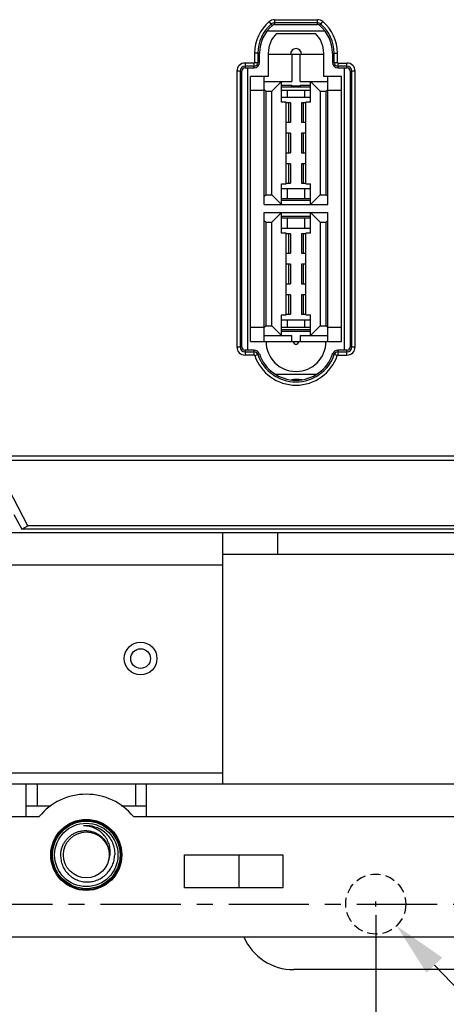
# Model space of a CAD drawing. Header units: millimetres. Extents: x 5740 to 7888, y -1457 to 417.
# Tile 77 of 120: x 7446 to 7485, y -1317 to -1227. Entities that reach past the tile are written whole.
import ezdxf

# ---------------------------------------------------------------- set-up
doc = ezdxf.new("R2010")
doc.units = ezdxf.units.MM
doc.header["$LTSCALE"] = 23.1
doc.header["$PDMODE"] = 3
doc.header["$PDSIZE"] = 0.31
doc.linetypes.add('ACISOWELD', pattern=[3, 2, -1])
doc.linetypes.add('CENTER', pattern=[50.8, 31.75, -6.35, 6.35, -6.35])
doc.layers.get('0').update_dxf_attribs({"linetype": 'CONTINUOUS'})
doc.layers.get('Defpoints').update_dxf_attribs({"linetype": 'CONTINUOUS'})
doc.layers.add('TEXT', color=7, linetype='CONTINUOUS')
doc.styles.get("Standard").update_dxf_attribs({"font": 'arial.ttf'})
doc.dimstyles.new('DIMSTYLE_2$0', dxfattribs={"dimtxt": 2.5, "dimasz": 3, "dimexe": 0.18, "dimexo": 0.0625, "dimgap": 0.09, "dimtad": 1, "dimdec": 0, "dimdsep": 46, "dimtxsty": 'Standard', "dimblk": '_FILLED', "dimcen": 0.09, "dimadec": 0, "dimazin": 0, "dimtp": 0.01, "dimtm": 0.01, "dimtfac": 1, "dimtdec": 0, "dimtofl": 0, "dimtmove": 0, "dimatfit": 3, "dimldrblk": '_FILLED', "dimfxl": 0, "dimtolj": 1, "dimarcsym": 0})
doc.dimstyles.new('DIMSTYLE_2$3', dxfattribs={"dimtxt": 2.5, "dimasz": 3, "dimexe": 0.18, "dimexo": 0.0625, "dimgap": 0.09, "dimtad": 1, "dimdec": 0, "dimdsep": 46, "dimtxsty": 'Standard', "dimblk": '_FILLED', "dimcen": 0.09, "dimadec": 0, "dimazin": 0, "dimtp": 0.01, "dimtm": 0.01, "dimtfac": 1, "dimtdec": 0, "dimtofl": 0, "dimtmove": 0, "dimatfit": 3, "dimldrblk": '_FILLED', "dimfxl": 0, "dimtolj": 1, "dimarcsym": 0})

# ---------------------------------------------------------------- blocks, each defined once
blk = doc.blocks.new('_FILLED')
at = {"color": 0, "linetype": 'ByBlock'}
blk.add_solid([(0, 0), (-1, 0.2), (-1, -0.2)], dxfattribs=at)
blk = doc.blocks.new('*D594')
at = {"color": 0, "linetype": 'Continuous', "lineweight": -2}
for p, q in [((7533.751, -1263.094), (7533.751, -1394.011)), ((7478.751, -1309.094), (7478.751, -1394.011)), ((7483.751, -1391.511), (7528.751, -1391.511))]:
    blk.add_line(p, q, dxfattribs=at)
at = {"layer": 'Defpoints', "color": 0, "linetype": 'Continuous'}
for p in [(7533.751, -1262.094), (7478.751, -1308.094), (7533.751, -1391.511)]:
    blk.add_point(p, dxfattribs=at)
at = {"color": 0, "linetype": 'Continuous', "lineweight": -2, "xscale": 5, "yscale": 5, "zscale": 5, "rotation": 180}
blk.add_blockref('_FILLED', (7478.751, -1391.511), dxfattribs=at)
at = {"color": 0, "linetype": 'Continuous', "lineweight": -2, "xscale": 5, "yscale": 5, "zscale": 5}
blk.add_blockref('_FILLED', (7533.751, -1391.511), dxfattribs=at)
at = {"color": 0, "linetype": 'Continuous', "insert": (7506.251, -1385.344), "char_height": 7.5, "attachment_point": 5}
blk.add_mtext('\\A1;55(2.17)', dxfattribs=at)
blk = doc.blocks.new('*D600')
at = {"color": 0, "linetype": 'Continuous', "lineweight": -2}
for p, q in [((7048.751, -1309.094), (7048.751, -1394.011)), ((7478.751, -1309.094), (7478.751, -1394.011)), ((7053.751, -1391.511), (7473.751, -1391.511))]:
    blk.add_line(p, q, dxfattribs=at)
at = {"layer": 'Defpoints', "color": 0, "linetype": 'Continuous'}
for p in [(7048.751, -1308.094), (7478.751, -1308.094), (7478.751, -1391.511)]:
    blk.add_point(p, dxfattribs=at)
at = {"color": 0, "linetype": 'Continuous', "lineweight": -2, "xscale": 5, "yscale": 5, "zscale": 5, "rotation": 180}
blk.add_blockref('_FILLED', (7048.751, -1391.511), dxfattribs=at)
at = {"color": 0, "linetype": 'Continuous', "lineweight": -2, "xscale": 5, "yscale": 5, "zscale": 5}
blk.add_blockref('_FILLED', (7478.751, -1391.511), dxfattribs=at)
at = {"color": 0, "linetype": 'Continuous', "insert": (7266.656, -1385.344), "char_height": 7.5, "attachment_point": 5}
blk.add_mtext('\\A1;5xP86=430(16.93)', dxfattribs=at)
blk = doc.blocks.new('*D605')
at = {"color": 0, "linetype": 'Continuous', "lineweight": -2}
for p, q in [((7478.751, -1308.319), (7478.751, -1307.869)), ((7478.526, -1308.094), (7478.976, -1308.094)), ((7526.242, -1357.569), (7484.117, -1313.685))]:
    blk.add_line(p, q, dxfattribs=at)
at = {"layer": 'Defpoints', "color": 0, "linetype": 'Continuous'}
for p in [(7476.846, -1306.11), (7480.655, -1310.078)]:
    blk.add_point(p, dxfattribs=at)
at = {"color": 0, "linetype": 'Continuous', "lineweight": -2, "xscale": 5, "yscale": 5, "zscale": 5, "rotation": 133.8276140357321}
blk.add_blockref('_FILLED', (7480.655, -1310.078), dxfattribs=at)
at = {"color": 0, "linetype": 'Continuous', "insert": (7513.359, -1335.243), "char_height": 7.5, "attachment_point": 5, "rotation": 313.82761}
blk.add_mtext('\\A1;{\\fISOCPEUR|b0|i0|c0|p34;%%C}5.5(0.22)', dxfattribs=at)

msp = doc.modelspace()

# ---------------------------------------------------------------- linework, layer by layer
at = {"color": 0}
for p, q in [((7469.284, -1227.698), (7468.993, -1227.356)), ((7469.479, -1227.176), (7473.422, -1227.176)), ((7469.479, -1227.176), (7469.479, -1227.626)), ((7473.422, -1227.475), (7469.479, -1227.475)), ((7469.479, -1227.626), (7473.422, -1227.626)), ((7473.422, -1227.626), (7473.422, -1227.176)), ((7473.617, -1227.698), (7473.909, -1227.356)), ((7468.811, -1228.198), (7474.091, -1228.198)), ((7469.673, -1228.426), (7473.229, -1228.426)), ((7468.111, -1230.24), (7467.661, -1230.24)), ((7467.661, -1230.24), (7467.661, -1231.059)), ((7467.96, -1230.24), (7467.96, -1231.089)), ((7468.111, -1231.089), (7468.111, -1230.24)), ((7468.911, -1230.24), (7468.911, -1232.389)), ((7468.911, -1230.331), (7473.991, -1230.331)), ((7471.057, -1230.331), (7471.057, -1232.833)), ((7471.844, -1232.833), (7471.844, -1230.331)), ((7473.991, -1232.389), (7473.991, -1230.24)), ((7474.791, -1230.24), (7475.24, -1230.24)), ((7474.791, -1230.24), (7474.791, -1231.089)), ((7474.942, -1231.089), (7474.942, -1230.24)), ((7475.24, -1231.089), (7475.24, -1230.24)), ((7467.611, -1231.139), (7466.785, -1231.139)), ((7466.785, -1231.139), (7466.785, -1231.589)), ((7467.611, -1231.438), (7466.785, -1231.438)), ((7467.611, -1231.589), (7467.611, -1231.139)), ((7467.661, -1231.089), (7468.111, -1231.089)), ((7474.791, -1231.089), (7475.24, -1231.089)), ((7475.291, -1231.139), (7475.291, -1231.589)), ((7476.116, -1231.438), (7475.291, -1231.438)), ((7475.318, -1231.139), (7476.116, -1231.139)), ((7476.116, -1231.589), (7476.116, -1231.139)), ((7466.485, -1231.889), (7466.035, -1231.889)), ((7466.035, -1231.889), (7466.035, -1257.12)), ((7466.334, -1231.889), (7466.334, -1257.12)), ((7466.485, -1257.12), (7466.485, -1231.889)), ((7466.785, -1231.589), (7467.611, -1231.589)), ((7467.031, -1257.42), (7467.031, -1231.589)), ((7468.911, -1232.389), (7467.285, -1232.389)), ((7467.285, -1256.62), (7467.285, -1232.389)), ((7468.542, -1244.085), (7468.542, -1232.389)), ((7475.616, -1232.389), (7473.991, -1232.389)), ((7474.359, -1244.085), (7474.359, -1232.389)), ((7475.291, -1231.589), (7476.116, -1231.589)), ((7475.616, -1256.62), (7475.616, -1232.389)), ((7475.87, -1231.589), (7475.87, -1257.42)), ((7476.866, -1231.889), (7476.416, -1231.889)), ((7476.416, -1231.889), (7476.416, -1257.12)), ((7476.567, -1257.12), (7476.567, -1231.889)), ((7476.866, -1257.12), (7476.866, -1231.889)), ((7468.542, -1232.833), (7471.057, -1232.833)), ((7470.13, -1232.833), (7469.241, -1233.722)), ((7470.13, -1234.713), (7470.13, -1232.833)), ((7470.13, -1233.179), (7471.057, -1233.179)), ((7471.057, -1233.252), (7471.057, -1233.179)), ((7471.844, -1233.252), (7471.057, -1233.252)), ((7471.844, -1232.833), (7474.359, -1232.833)), ((7471.844, -1233.179), (7472.771, -1233.179)), ((7471.844, -1233.179), (7471.844, -1233.252)), ((7473.66, -1233.722), (7472.771, -1232.833)), ((7472.771, -1234.713), (7472.771, -1232.833)), ((7468.542, -1233.659), (7467.285, -1233.659)), ((7468.692, -1233.722), (7468.542, -1233.572)), ((7468.692, -1233.722), (7469.241, -1233.722)), ((7468.692, -1233.722), (7468.692, -1243.196)), ((7469.241, -1243.196), (7469.241, -1233.722)), ((7470.13, -1233.328), (7472.771, -1233.328)), ((7472.771, -1233.659), (7470.13, -1233.659)), ((7470.648, -1233.659), (7470.648, -1234.258)), ((7472.253, -1234.258), (7472.253, -1233.659)), ((7473.66, -1233.722), (7474.209, -1233.722)), ((7473.66, -1233.722), (7473.66, -1243.196)), ((7474.209, -1233.722), (7474.359, -1233.572)), ((7474.209, -1243.196), (7474.209, -1233.722)), ((7475.616, -1233.659), (7474.359, -1233.659)), ((7470.13, -1234.258), (7472.771, -1234.258)), ((7470.536, -1234.713), (7470.13, -1234.713)), ((7470.536, -1242.206), (7470.536, -1234.713)), ((7470.955, -1234.776), (7470.536, -1234.776)), ((7470.8, -1236.554), (7470.8, -1234.776)), ((7470.955, -1234.776), (7470.955, -1236.554)), ((7472.365, -1234.776), (7471.946, -1234.776)), ((7471.946, -1234.776), (7471.946, -1236.554)), ((7472.101, -1234.776), (7472.101, -1236.554)), ((7472.771, -1234.713), (7472.365, -1234.713)), ((7472.365, -1242.206), (7472.365, -1234.713)), ((7470.536, -1236.554), (7470.955, -1236.554)), ((7471.946, -1236.554), (7472.365, -1236.554)), ((7470.955, -1237.57), (7470.536, -1237.57)), ((7470.8, -1239.348), (7470.8, -1237.57)), ((7470.955, -1237.57), (7470.955, -1239.348)), ((7472.365, -1237.57), (7471.946, -1237.57)), ((7471.946, -1237.57), (7471.946, -1239.348)), ((7472.101, -1237.57), (7472.101, -1239.348)), ((7470.536, -1239.348), (7470.955, -1239.348)), ((7471.946, -1239.348), (7472.365, -1239.348)), ((7470.955, -1240.364), (7470.536, -1240.364)), ((7470.8, -1242.142), (7470.8, -1240.364)), ((7470.955, -1240.364), (7470.955, -1242.142)), ((7472.365, -1240.364), (7471.946, -1240.364)), ((7471.946, -1240.364), (7471.946, -1242.142)), ((7472.101, -1240.364), (7472.101, -1242.142)), ((7470.13, -1242.206), (7470.536, -1242.206)), ((7470.13, -1244.085), (7470.13, -1242.206)), ((7470.536, -1242.142), (7470.955, -1242.142)), ((7471.946, -1242.142), (7472.365, -1242.142)), ((7472.365, -1242.206), (7472.771, -1242.206)), ((7472.771, -1244.085), (7472.771, -1242.206)), ((7468.692, -1243.196), (7468.542, -1243.346)), ((7468.692, -1243.196), (7469.241, -1243.196)), ((7469.241, -1243.196), (7470.13, -1244.085)), ((7470.13, -1242.635), (7472.771, -1242.635)), ((7470.648, -1242.635), (7470.648, -1243.565)), ((7472.253, -1243.565), (7472.253, -1242.635)), ((7472.771, -1244.085), (7473.66, -1243.196)), ((7473.66, -1243.196), (7474.209, -1243.196)), ((7474.209, -1243.196), (7474.359, -1243.346)), ((7468.542, -1244.085), (7474.359, -1244.085)), ((7472.771, -1243.565), (7470.13, -1243.565)), ((7472.771, -1243.715), (7470.13, -1243.715)), ((7468.542, -1244.822), (7474.359, -1244.822)), ((7468.542, -1256.62), (7468.542, -1244.822)), ((7470.13, -1244.822), (7469.241, -1245.711)), ((7470.13, -1246.702), (7470.13, -1244.822)), ((7473.66, -1245.711), (7472.771, -1244.822)), ((7472.771, -1246.702), (7472.771, -1244.822)), ((7474.359, -1256.62), (7474.359, -1244.822)), ((7468.692, -1245.711), (7468.542, -1245.561)), ((7468.692, -1245.711), (7469.241, -1245.711)), ((7468.692, -1245.711), (7468.692, -1255.185)), ((7469.241, -1255.185), (7469.241, -1245.711)), ((7470.13, -1245.167), (7472.771, -1245.167)), ((7470.13, -1245.317), (7472.771, -1245.317)), ((7470.648, -1245.317), (7470.648, -1246.247)), ((7472.253, -1246.247), (7472.253, -1245.317)), ((7473.66, -1245.711), (7474.209, -1245.711)), ((7473.66, -1245.711), (7473.66, -1255.185)), ((7474.209, -1245.711), (7474.359, -1245.561)), ((7474.209, -1255.185), (7474.209, -1245.711)), ((7470.13, -1246.247), (7472.771, -1246.247)), ((7470.536, -1246.702), (7470.13, -1246.702)), ((7470.536, -1254.195), (7470.536, -1246.702)), ((7470.955, -1246.765), (7470.536, -1246.765)), ((7470.8, -1248.543), (7470.8, -1246.765)), ((7470.955, -1246.765), (7470.955, -1248.543)), ((7472.365, -1246.765), (7471.946, -1246.765)), ((7471.946, -1246.765), (7471.946, -1248.543)), ((7472.101, -1246.765), (7472.101, -1248.543)), ((7472.771, -1246.702), (7472.365, -1246.702)), ((7472.365, -1254.195), (7472.365, -1246.702)), ((7470.536, -1248.543), (7470.955, -1248.543)), ((7471.946, -1248.543), (7472.365, -1248.543)), ((7470.955, -1249.559), (7470.536, -1249.559)), ((7470.8, -1251.337), (7470.8, -1249.559)), ((7470.955, -1249.559), (7470.955, -1251.337)), ((7472.365, -1249.559), (7471.946, -1249.559)), ((7471.946, -1249.559), (7471.946, -1251.337)), ((7472.101, -1249.559), (7472.101, -1251.337)), ((7470.536, -1251.337), (7470.955, -1251.337)), ((7471.946, -1251.337), (7472.365, -1251.337)), ((7470.955, -1252.353), (7470.536, -1252.353)), ((7470.8, -1254.131), (7470.8, -1252.353)), ((7470.955, -1252.353), (7470.955, -1254.131)), ((7472.365, -1252.353), (7471.946, -1252.353)), ((7471.946, -1252.353), (7471.946, -1254.131)), ((7472.101, -1252.353), (7472.101, -1254.131)), ((7470.13, -1254.195), (7470.536, -1254.195)), ((7470.13, -1256.074), (7470.13, -1254.195)), ((7470.13, -1254.624), (7472.771, -1254.624)), ((7470.536, -1254.131), (7470.955, -1254.131)), ((7470.648, -1254.624), (7470.648, -1255.35)), ((7471.946, -1254.131), (7472.365, -1254.131)), ((7472.253, -1255.35), (7472.253, -1254.624)), ((7472.365, -1254.195), (7472.771, -1254.195)), ((7472.771, -1256.074), (7472.771, -1254.195)), ((7468.542, -1255.35), (7467.285, -1255.35)), ((7468.692, -1255.185), (7468.542, -1255.335)), ((7468.692, -1255.185), (7469.241, -1255.185)), ((7469.241, -1255.185), (7470.13, -1256.074)), ((7472.771, -1255.35), (7470.13, -1255.35)), ((7472.771, -1255.553), (7470.13, -1255.553)), ((7472.771, -1255.703), (7470.13, -1255.703)), ((7472.771, -1256.074), (7473.66, -1255.185)), ((7473.66, -1255.185), (7474.209, -1255.185)), ((7474.209, -1255.185), (7474.359, -1255.335)), ((7475.616, -1255.35), (7474.359, -1255.35)), ((7467.285, -1256.62), (7475.616, -1256.62)), ((7468.542, -1256.074), (7471.057, -1256.074)), ((7471.057, -1256.62), (7471.057, -1256.074)), ((7471.844, -1256.074), (7474.359, -1256.074)), ((7471.844, -1256.074), (7471.844, -1256.62)), ((7466.035, -1257.12), (7466.485, -1257.12)), ((7467.622, -1257.42), (7466.785, -1257.42)), ((7466.785, -1257.42), (7466.785, -1257.87)), ((7466.785, -1257.571), (7467.622, -1257.571)), ((7467.622, -1257.87), (7467.622, -1257.42)), ((7476.116, -1257.42), (7475.279, -1257.42)), ((7475.279, -1257.42), (7475.279, -1257.87)), ((7475.279, -1257.571), (7476.116, -1257.571)), ((7476.116, -1257.87), (7476.116, -1257.42)), ((7476.416, -1257.12), (7476.866, -1257.12)), ((7467.622, -1257.87), (7466.785, -1257.87)), ((7467.67, -1257.904), (7468.096, -1257.76)), ((7475.232, -1257.904), (7474.806, -1257.76)), ((7475.279, -1257.87), (7476.116, -1257.87)), ((7473.291, -1259.643), (7469.61, -1259.643)), ((7523.364, -1267.509), (7279.897, -1267.509)), ((7280.251, -1267.068), (7523.364, -1267.068)), ((7446.885, -1273.48), (7444.248, -1268.431)), ((7445.606, -1272.437), (7446.34, -1273.794)), ((7446.34, -1273.794), (7446.885, -1273.48)), ((7520.434, -1273.794), (7446.34, -1273.794)), ((7523.364, -1273.48), (7446.885, -1273.48)), ((7263.751, -1274.094), (7523.364, -1274.094)), ((7464.751, -1297.094), (7464.751, -1274.094)), ((7469.751, -1274.094), (7469.751, -1276.094)), ((7492.751, -1276.094), (7464.751, -1276.094)), ((7464.751, -1277.094), (7406.751, -1277.094)), ((7406.751, -1296.094), (7464.751, -1296.094)), ((7263.751, -1297.094), (7521.751, -1297.094)), ((7446.751, -1300.094), (7446.751, -1297.094)), ((7447.751, -1297.094), (7447.751, -1299.094)), ((7456.751, -1297.094), (7456.751, -1299.094)), ((7457.751, -1300.094), (7457.751, -1297.094)), ((7446.751, -1299.094), (7449.015, -1299.094)), ((7455.487, -1299.094), (7457.751, -1299.094)), ((7413.558, -1300.094), (7447.943, -1300.094)), ((7456.558, -1300.094), (7490.943, -1300.094)), ((7452.013, -1300.933), (7452.008, -1300.933)), ((7452.013, -1300.933), (7452.008, -1300.933)), ((7452.051, -1300.93), (7452.04, -1300.931)), ((7452.051, -1300.931), (7452.04, -1300.931)), ((7453.967, -1301.547), (7453.971, -1301.55)), ((7453.967, -1301.547), (7453.97, -1301.55)), ((7461.251, -1303.594), (7470.251, -1303.594)), ((7461.251, -1306.594), (7461.251, -1303.594)), ((7466.251, -1306.594), (7466.251, -1303.594)), ((7470.251, -1303.594), (7470.251, -1306.594)), ((7470.251, -1306.594), (7461.251, -1306.594)), ((7267.751, -1311.094), (7529.051, -1311.094)), ((7486.251, -1314.094), (7471.251, -1314.094))]:
    msp.add_line(p, q, dxfattribs=at)
for centre, radius in [((7457.223, -1285.626), 1.5), ((7457.223, -1285.626), 0.9), ((7452.251, -1303.594), 3.25), ((7452.251, -1303.594), 3.19), ((7452.251, -1303.594), 3.09), ((7452.251, -1303.594), 2.9), ((7452.251, -1303.594), 2.1)]:
    msp.add_circle(centre, radius, dxfattribs=at)
at = {"color": 0, "linetype": 'ACISOWELD', "ltscale": 0.02}
msp.add_circle((7478.751, -1308.094), 2.75, dxfattribs=at)
at = {"color": 0}
for centre, radius, start, end in [((7471.451, -1230.24), 3.79, 130.43354, 180), ((7471.451, -1230.24), 3.491, 130.43354, 180), ((7471.451, -1230.24), 3.34, 130.43354, 180), ((7469.479, -1227.926), 0.75, 90, 130.43354), ((7469.479, -1227.926), 0.451, 90, 130.43354), ((7469.479, -1227.926), 0.3, 90, 130.43354), ((7473.422, -1227.926), 0.75, 49.56646, 90), ((7473.422, -1227.926), 0.451, 49.56646, 90), ((7473.422, -1227.926), 0.3, 49.56646, 90), ((7471.451, -1230.24), 3.34, 0, 49.56646), ((7471.451, -1230.24), 3.491, 0, 49.56646), ((7471.451, -1230.24), 3.79, 0, 49.56646), ((7471.451, -1230.24), 2.54, 134.427, 180), ((7471.451, -1230.24), 2.54, 0, 45.573), ((7471.451, -1230.331), 0.508, 0, 180), ((7466.785, -1231.889), 0.75, 90, 180), ((7466.785, -1231.889), 0.451, 90, 180), ((7467.611, -1231.089), 0.5, 270, 0), ((7467.611, -1231.089), 0.349, 270, 0), ((7475.291, -1231.089), 0.5, 180, 270), ((7475.291, -1231.089), 0.349, 180, 270), ((7476.116, -1231.889), 0.75, 0, 90), ((7476.116, -1231.889), 0.451, 360, 90), ((7466.785, -1231.889), 0.3, 90, 180), ((7476.116, -1231.889), 0.3, 0, 90), ((7471.451, -1256.62), 2.743, 180, 0), ((7471.451, -1256.62), 0.254, 180, 0), ((7466.785, -1257.12), 0.75, 180, 270), ((7466.785, -1257.12), 0.451, 180, 270), ((7466.785, -1257.12), 0.3, 180, 270), ((7467.622, -1257.92), 0.5, 18.75533, 90), ((7467.622, -1257.92), 0.349, 18.75533, 90), ((7475.279, -1257.92), 0.5, 90, 161.24467), ((7475.279, -1257.92), 0.349, 90, 161.24467), ((7476.116, -1257.12), 0.75, 270, 360), ((7476.116, -1257.12), 0.451, 270, 0), ((7476.116, -1257.12), 0.3, 270, 0), ((7471.451, -1256.62), 3.993, 198.75533, 341.24467), ((7471.451, -1256.62), 3.694, 198.75533, 341.24467), ((7471.451, -1256.62), 3.543, 198.75533, 341.24467), ((7471.551, -1263.594), 3.5, 83.10257, 98.68116), ((7452.251, -1303.594), 5.55, 39.09666, 140.90334), ((7452.251, -1303.594), 2.672, 50.20954, 95.20954), ((7452.253, -1303.608), 2.686, 94.5475, 95.23162), ((7452.223, -1303.626), 2.714, 49.28778, 50.19523), ((7452.2, -1303.53), 2.657, 48.2858, 48.48571), ((7452.225, -1303.624), 2.711, 49.09857, 49.28766), ((7452.332, -1303.306), 2.109, 338.35449, 352.16001), ((7471.251, -1309.094), 5, 203.5998, 270)]:
    msp.add_arc(centre, radius, start, end, dxfattribs=at)
for points, knots in [([(7467.661, -1231.059), (7467.665, -1231.076), (7467.664, -1231.115), (7467.628, -1231.139), (7467.611, -1231.139)], [0, 0, 0, 0, 0.507709, 1, 1, 1, 1]), ([(7475.318, -1231.139), (7475.301, -1231.143), (7475.263, -1231.141), (7475.24, -1231.106), (7475.24, -1231.089)], [0, 0, 0, 0, 0.507106, 1, 1, 1, 1]), ([(7449.903, -1303.594), (7449.907, -1303.485), (7449.93, -1303.268), (7450.009, -1302.95), (7450.132, -1302.646), (7450.296, -1302.363), (7450.499, -1302.106), (7450.736, -1301.88), (7451.003, -1301.691), (7451.295, -1301.542), (7451.605, -1301.436), (7451.927, -1301.377), (7452.255, -1301.365), (7452.58, -1301.402), (7452.897, -1301.486), (7453.197, -1301.616), (7453.475, -1301.79), (7453.641, -1301.932), (7453.718, -1302.009)], [0, 0, 0, 0, 0.062502, 0.12501, 0.187511, 0.250014, 0.312515, 0.375019, 0.437522, 0.500023, 0.562523, 0.625023, 0.687521, 0.75002, 0.812516, 0.87501, 0.937507, 1, 1, 1, 1]), ([(7454.422, -1303.594), (7454.433, -1303.51), (7454.446, -1303.342), (7454.437, -1303.089), (7454.399, -1302.838), (7454.312, -1302.513), (7454.135, -1302.126), (7453.881, -1301.787), (7453.638, -1301.552), (7453.373, -1301.343), (7453.003, -1301.134), (7452.519, -1300.977), (7452.181, -1300.937), (7452.013, -1300.933)], [0, 0, 0, 0, 0.06244, 0.124917, 0.187396, 0.249895, 0.374747, 0.499656, 0.56222, 0.624796, 0.749814, 0.874878, 1, 1, 1, 1]), ([(7453.971, -1301.55), (7454.113, -1301.677), (7454.371, -1301.964), (7454.657, -1302.466), (7454.827, -1303.018), (7454.857, -1303.403), (7454.851, -1303.594)], [0, 0, 0, 0, 0.250018, 0.500012, 0.750003, 1, 1, 1, 1]), ([(7453.718, -1302.009), (7453.812, -1302.102), (7453.982, -1302.307), (7454.177, -1302.655), (7454.303, -1303.033), (7454.339, -1303.297), (7454.344, -1303.429)], [0, 0, 0, 0, 0.250013, 0.500019, 0.750006, 1, 1, 1, 1]), ([(7449.903, -1303.594), (7449.898, -1303.755), (7449.915, -1304), (7449.987, -1304.316), (7450.09, -1304.623), (7450.278, -1304.984), (7450.535, -1305.301), (7450.775, -1305.518), (7451.036, -1305.711), (7451.396, -1305.902), (7451.864, -1306.041), (7452.35, -1306.085), (7452.836, -1306.033), (7453.302, -1305.889), (7453.661, -1305.695), (7453.921, -1305.502), (7454.161, -1305.285), (7454.421, -1304.971), (7454.617, -1304.614), (7454.731, -1304.311), (7454.816, -1303.998), (7454.846, -1303.755), (7454.851, -1303.594)], [0, 0, 0, 0, 0.062471, 0.093747, 0.125023, 0.187496, 0.24997, 0.281248, 0.312525, 0.375004, 0.437482, 0.499963, 0.562446, 0.624929, 0.687413, 0.718693, 0.749972, 0.81246, 0.874948, 0.906226, 0.937506, 1, 1, 1, 1])]:
    msp.add_open_spline(points, degree=3, knots=knots, dxfattribs=at)
for points in [[(7467.622, -1257.87), (7467.642, -1257.87), (7467.663, -1257.886), (7467.67, -1257.904)], [(7475.232, -1257.904), (7475.238, -1257.886), (7475.26, -1257.87), (7475.279, -1257.87)]]:
    msp.add_open_spline(points, degree=3, dxfattribs=at)
at = {"layer": 'TEXT', "color": 0, "linetype": 'CENTER', "ltscale": 0.01}
msp.add_line((6995.906, -1308.094), (7539.818, -1308.094), dxfattribs=at)

# ---------------------------------------------------------------- dimensions: what is measured, and where the dimension line sits
at = {"color": 0, "linetype": 'Continuous'}
dim = msp.add_linear_dim(base=(7533.751, -1391.511), p1=(7478.751, -1308.094), p2=(7533.751, -1262.094), text='<>(2.17)', dimstyle='DIMSTYLE_2$0', override={"dimscale": 2.5, "dimtxt": 3, "dimasz": 2, "dimexe": 1, "dimexo": 0.4, "dimgap": 0.5, "dimtad": 3, "dimdec": 2}, dxfattribs=at)
dim.commit()
dim.dimension.update_dxf_attribs({"geometry": '*D594', "text_midpoint": (7506.251, -1385.344)})
dim = msp.add_diameter_dim_2p(p1=(7476.846, -1306.11), p2=(7480.655, -1310.078), text='{\\fISOCPEUR|b0|i0|c0|p34;%%C}5.5(0.22)', dimstyle='DIMSTYLE_2$3', override={"dimscale": 2.5, "dimtxt": 3, "dimasz": 2, "dimexe": 1, "dimexo": 0.4, "dimgap": 0.5, "dimtad": 3, "dimdec": 2}, dxfattribs=at)
dim.commit()
dim.dimension.update_dxf_attribs({"geometry": '*D605', "text_midpoint": (7508.91, -1339.513), "dimtype": 163})
dim = msp.add_linear_dim(base=(7478.751, -1391.511), p1=(7048.751, -1308.094), p2=(7478.751, -1308.094), text='5xP86=<>(16.93)', dimstyle='DIMSTYLE_2$0', override={"dimscale": 2.5, "dimtxt": 3, "dimasz": 2, "dimexe": 1, "dimexo": 0.4, "dimgap": 0.5, "dimtad": 3, "dimdec": 2}, dxfattribs=at)
dim.commit()
dim.dimension.update_dxf_attribs({"geometry": '*D600', "text_midpoint": (7266.656, -1391.511), "dimtype": 160})

doc.saveas('drawing.dxf')
